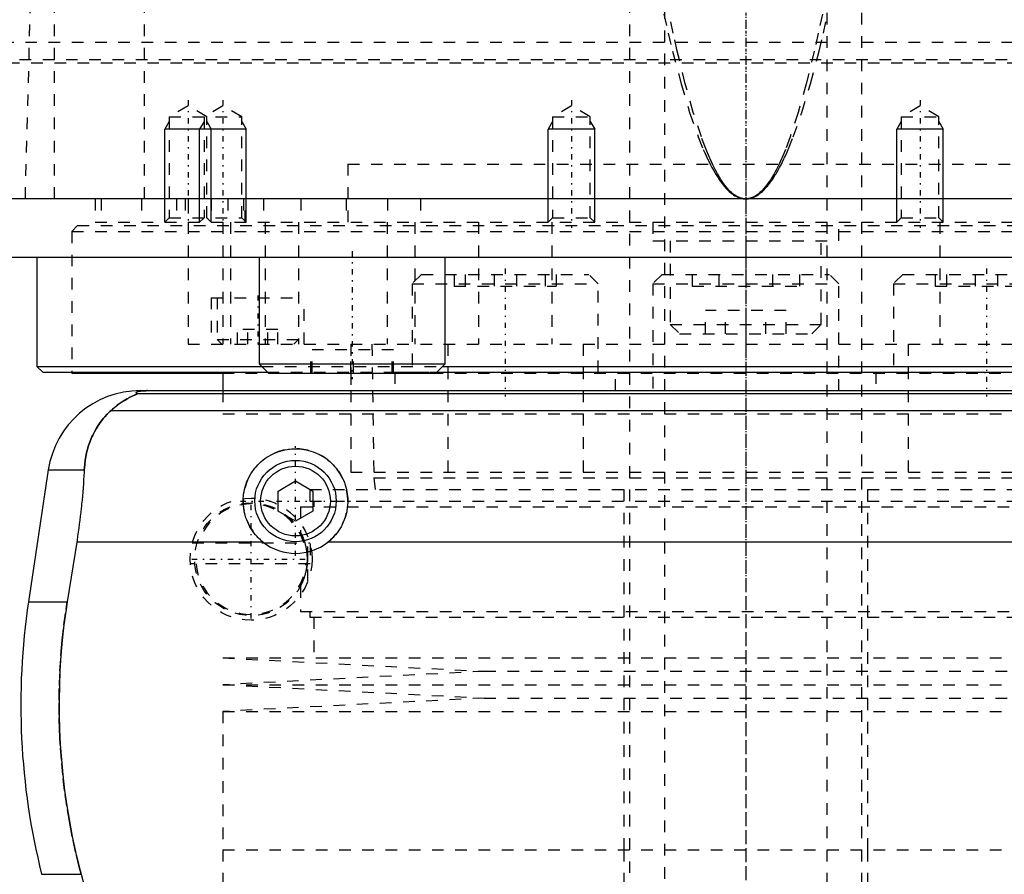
# Model space of a CAD drawing. Extents: x -105 to 105, y -139 to 487.
# Tile 5 of 11: x -62 to 22, y -42 to 32. Entities that reach past the tile are written whole.
import ezdxf

# ---------------------------------------------------------------- set-up
doc = ezdxf.new("R2010")
doc.units = 0
doc.linetypes.add('CENTER', pattern=[1.5, 0.45, -0.5, 0.05, -0.5])
doc.linetypes.add('DASHED', pattern=[2, 1, -1])
for name, color, linetype in [('AM_0', 7, 'CONTINUOUS'), ('AM_10', 7, 'CONTINUOUS'), ('AM_3', 7, 'DASHED'), ('AM_7', 7, 'CENTER')]:
    doc.layers.add(name, color=color, linetype=linetype)

msp = doc.modelspace()

# ---------------------------------------------------------------- linework, layer by layer
at = {"layer": 'AM_0', "color": 7, "linetype": 'CONTINUOUS'}
for p, q in [((100, 16.5), (-100, 16.5)), ((-79.5, 11.5), (79.5, 11.5)), ((-61, 11.5), (-61, 2.08)), ((-41.878, 11.5), (-41.878, 2.3)), ((-25.878, 2.3), (-25.878, 11.5)), ((-61, 2.08), (-60.5, 1.58)), ((-61, 2.08), (-41.658, 2.08)), ((-41.878, 2.3), (-41.078, 1.5)), ((-41.878, 2.3), (-25.878, 2.3)), ((-26.678, 1.5), (-25.878, 2.3)), ((-26.098, 2.08), (26.098, 2.08)), ((-60.5, 1.58), (-41.158, 1.58)), ((-58, 1.58), (-58, 1.5)), ((-58, 1.5), (-45.041, 1.5)), ((-45, 1.58), (-45, 0)), ((-41.078, 1.5), (-26.678, 1.5)), ((-26.598, 1.58), (26.598, 1.58)), ((-52.11, 0), (52.11, 0)), ((-52.378, -0.254), (52.378, -0.254)), ((-54.6, -1.693), (54.6, -1.693)), ((-60.021, -6.813), (-61.724, -18.159)), ((-60.021, -6.813), (-56.932, -6.813)), ((-40.25, -8.634), (-38.75, -7.768)), ((-38.75, -7.768), (-37.25, -8.634)), ((-40.25, -10.366), (-40.25, -8.634)), ((-37.25, -8.634), (-37.25, -10.366)), ((-38.75, -11.232), (-40.25, -10.366)), ((-37.25, -10.366), (-38.75, -11.232)), ((-57.58, -13.032), (-58.394, -18.159)), ((-41.538, -13.032), (-57.58, -13.032)), ((35.962, -13.032), (-35.962, -13.032)), ((-61.724, -18.159), (-58.394, -18.159)), ((-60.596, -41.616), (-57.2, -41.616)), ((-57.2, -41.616), (-55.781, -46.968))]:
    msp.add_line(p, q, dxfattribs=at)
for points in [[(-51.492, 0, 0), (-51.497, 0, 0), (-51.506, 0, 0), (-51.516, 0, 0), (-51.521, 0, 0), (-51.525, 0, 0), (-51.535, 0, 0), (-51.544, 0, 0), (-51.553, 0, 0), (-51.562, 0, 0), (-51.57, 0, 0), (-51.574, 0, 0), (-51.579, 0, 0), (-51.587, -0.001, 0), (-51.596, -0.001, 0), (-51.605, -0.001, 0), (-51.614, -0.001, 0), (-51.623, -0.001, 0), (-51.627, -0.001, 0), (-51.631, -0.001, 0), (-51.64, -0.001, 0), (-51.649, -0.002, 0), (-51.653, -0.002, 0), (-51.657, -0.002, 0), (-51.666, -0.002, 0), (-51.674, -0.002, 0), (-51.678, -0.002, 0), (-51.682, -0.002, 0), (-51.689, -0.003, 0), (-51.697, -0.003, 0), (-51.704, -0.003, 0), (-51.712, -0.003, 0), (-51.719, -0.003, 0), (-51.723, -0.004, 0), (-51.726, -0.004, 0), (-51.734, -0.004, 0), (-51.741, -0.004, 0), (-51.748, -0.004, 0), (-51.756, -0.005, 0), (-51.763, -0.005, 0), (-51.766, -0.005, 0), (-51.77, -0.005, 0), (-51.777, -0.006, 0), (-51.784, -0.006, 0), (-51.79, -0.006, 0), (-51.797, -0.007, 0), (-51.803, -0.007, 0), (-51.807, -0.007, 0), (-51.81, -0.007, 0), (-51.816, -0.007, 0), (-51.822, -0.008, 0), (-51.842, -0.009, 0), (-51.874, -0.011, 0), (-51.89, -0.012, 0), (-51.905, -0.013, 0), (-51.934, -0.015, 0), (-51.962, -0.017, 0), (-51.988, -0.019, 0), (-52.012, -0.022, 0), (-52.035, -0.024, 0), (-52.046, -0.025, 0), (-52.057, -0.026, 0), (-52.077, -0.029, 0), (-52.096, -0.031, 0), (-52.105, -0.032, 0), (-52.113, -0.033, 0), (-52.129, -0.036, 0), (-52.145, -0.038, 0), (-52.153, -0.039, 0), (-52.16, -0.04, 0), (-52.175, -0.043, 0), (-52.189, -0.045, 0), (-52.234, -0.053, 0), (-52.298, -0.069, 0), (-52.348, -0.084, 0), (-52.386, -0.099, 0), (-52.413, -0.113, 0), (-52.423, -0.121, 0), (-52.432, -0.128, 0), (-52.445, -0.142, 0), (-52.452, -0.157, 0), (-52.454, -0.171, 0), (-52.451, -0.186, 0), (-52.443, -0.201, 0), (-52.437, -0.209, 0), (-52.43, -0.216, 0), (-52.412, -0.231, 0), (-52.391, -0.247, 0), (-52.378, -0.254, 0)], [(-52.378, -0.254, 0), (-52.377, -0.255, 0), (-52.376, -0.256, 0), (-52.375, -0.258, 0), (-52.375, -0.259, 0), (-52.376, -0.26, 0), (-52.377, -0.263, 0), (-52.379, -0.265, 0), (-52.381, -0.268, 0), (-52.385, -0.271, 0), (-52.389, -0.274, 0), (-52.391, -0.275, 0), (-52.394, -0.277, 0), (-52.4, -0.281, 0), (-52.406, -0.284, 0), (-52.413, -0.288, 0), (-52.421, -0.292, 0), (-52.429, -0.296, 0), (-52.433, -0.299, 0), (-52.438, -0.301, 0), (-52.447, -0.306, 0), (-52.457, -0.31, 0), (-52.462, -0.313, 0), (-52.468, -0.315, 0), (-52.479, -0.321, 0), (-52.49, -0.326, 0), (-52.496, -0.329, 0), (-52.502, -0.331, 0), (-52.514, -0.337, 0), (-52.527, -0.343, 0), (-52.54, -0.349, 0), (-52.553, -0.355, 0), (-52.567, -0.361, 0), (-52.574, -0.364, 0), (-52.581, -0.368, 0), (-52.595, -0.374, 0), (-52.61, -0.381, 0), (-52.663, -0.405, 0), (-52.763, -0.452, 0), (-52.876, -0.506, 0), (-52.999, -0.568, 0), (-53.064, -0.602, 0), (-53.132, -0.638, 0), (-53.273, -0.717, 0), (-53.426, -0.807, 0), (-53.588, -0.908, 0), (-53.758, -1.021, 0), (-53.936, -1.147, 0), (-54.027, -1.214, 0), (-54.12, -1.286, 0), (-54.309, -1.438, 0), (-54.502, -1.605, 0), (-54.6, -1.693, 0)], [(-54.6, -1.693, 0), (-54.718, -1.8, 0), (-54.945, -2.021, 0), (-55.16, -2.253, 0), (-55.263, -2.372, 0), (-55.363, -2.494, 0), (-55.554, -2.744, 0), (-55.733, -3.004, 0), (-55.901, -3.271, 0), (-56.056, -3.547, 0), (-56.199, -3.831, 0), (-56.266, -3.975, 0), (-56.33, -4.121, 0), (-56.448, -4.419, 0), (-56.554, -4.722, 0), (-56.647, -5.031, 0), (-56.727, -5.345, 0), (-56.795, -5.664, 0), (-56.824, -5.825, 0), (-56.85, -5.988, 0), (-56.893, -6.315, 0), (-56.922, -6.646, 0), (-56.932, -6.813, 0)], [(-41.538, -13.032, 0), (-41.619, -12.967, 0), (-41.774, -12.832, 0), (-41.921, -12.693, 0), (-41.992, -12.621, 0), (-42.062, -12.547, 0), (-42.197, -12.393, 0), (-42.326, -12.231, 0), (-42.449, -12.062, 0), (-42.565, -11.886, 0), (-42.673, -11.704, 0), (-42.724, -11.611, 0), (-42.773, -11.517, 0), (-42.863, -11.325, 0), (-42.945, -11.128, 0), (-43.017, -10.929, 0), (-43.08, -10.727, 0), (-43.132, -10.523, 0), (-43.155, -10.42, 0), (-43.175, -10.318, 0), (-43.208, -10.113, 0), (-43.231, -9.909, 0), (-43.239, -9.808, 0), (-43.245, -9.707, 0), (-43.25, -9.507, 0), (-43.246, -9.308, 0), (-43.241, -9.208, 0), (-43.233, -9.108, 0), (-43.211, -8.906, 0), (-43.179, -8.704, 0), (-43.138, -8.502, 0), (-43.088, -8.302, 0), (-43.028, -8.104, 0), (-42.995, -8.006, 0), (-42.959, -7.908, 0), (-42.881, -7.716, 0), (-42.795, -7.528, 0), (-42.7, -7.345, 0), (-42.598, -7.166, 0), (-42.488, -6.994, 0), (-42.43, -6.91, 0), (-42.37, -6.827, 0), (-42.247, -6.668, 0), (-42.118, -6.515, 0), (-41.983, -6.37, 0), (-41.844, -6.232, 0), (-41.697, -6.099, 0), (-41.621, -6.035, 0), (-41.542, -5.971, 0), (-41.38, -5.849, 0), (-41.211, -5.732, 0), (-41.035, -5.623, 0), (-40.853, -5.521, 0), (-40.665, -5.428, 0), (-40.57, -5.384, 0), (-40.473, -5.343, 0), (-40.277, -5.267, 0), (-40.077, -5.2, 0), (-39.875, -5.143, 0), (-39.67, -5.095, 0), (-39.465, -5.057, 0), (-39.362, -5.042, 0), (-39.259, -5.029, 0), (-39.054, -5.01, 0), (-38.851, -5.001, 0), (-38.75, -5, 0), (-38.649, -5.001, 0), (-38.446, -5.01, 0), (-38.241, -5.029, 0), (-38.138, -5.042, 0), (-38.035, -5.057, 0), (-37.83, -5.095, 0), (-37.625, -5.143, 0), (-37.423, -5.2, 0), (-37.223, -5.267, 0), (-37.027, -5.343, 0), (-36.93, -5.384, 0), (-36.835, -5.428, 0), (-36.647, -5.521, 0), (-36.465, -5.623, 0), (-36.289, -5.732, 0), (-36.12, -5.849, 0), (-35.958, -5.971, 0), (-35.879, -6.035, 0), (-35.803, -6.099, 0), (-35.656, -6.232, 0), (-35.517, -6.37, 0), (-35.382, -6.515, 0), (-35.253, -6.668, 0), (-35.13, -6.827, 0), (-35.07, -6.91, 0), (-35.012, -6.994, 0), (-34.902, -7.166, 0), (-34.8, -7.345, 0), (-34.705, -7.528, 0), (-34.619, -7.716, 0), (-34.541, -7.908, 0), (-34.505, -8.006, 0), (-34.472, -8.104, 0), (-34.412, -8.302, 0), (-34.362, -8.502, 0), (-34.321, -8.704, 0), (-34.289, -8.906, 0), (-34.267, -9.108, 0), (-34.259, -9.208, 0), (-34.254, -9.308, 0), (-34.25, -9.507, 0), (-34.255, -9.707, 0), (-34.261, -9.808, 0), (-34.269, -9.909, 0), (-34.292, -10.113, 0), (-34.325, -10.318, 0), (-34.345, -10.42, 0), (-34.368, -10.523, 0), (-34.42, -10.727, 0), (-34.483, -10.929, 0), (-34.555, -11.128, 0), (-34.637, -11.325, 0), (-34.727, -11.517, 0), (-34.776, -11.611, 0), (-34.827, -11.704, 0), (-34.935, -11.886, 0), (-35.051, -12.062, 0), (-35.174, -12.231, 0), (-35.303, -12.393, 0), (-35.438, -12.547, 0), (-35.508, -12.621, 0), (-35.579, -12.693, 0), (-35.726, -12.832, 0), (-35.881, -12.967, 0), (-35.962, -13.032, 0)], [(-56.932, -6.813, 0), (-56.941, -6.985, 0), (-56.96, -7.331, 0), (-56.981, -7.678, 0), (-56.992, -7.852, 0), (-57.004, -8.026, 0), (-57.03, -8.374, 0), (-57.058, -8.723, 0), (-57.088, -9.071, 0), (-57.12, -9.42, 0), (-57.155, -9.769, 0), (-57.173, -9.943, 0), (-57.191, -10.117, 0), (-57.23, -10.464, 0), (-57.27, -10.81, 0), (-57.313, -11.155, 0), (-57.357, -11.498, 0), (-57.403, -11.84, 0), (-57.427, -12.01, 0), (-57.451, -12.18, 0), (-57.501, -12.52, 0), (-57.553, -12.861, 0), (-57.58, -13.032, 0)], [(-58.394, -18.159, 0), (-58.495, -18.825, 0), (-58.674, -20.156, 0), (-58.821, -21.482, 0), (-58.882, -22.142, 0), (-58.935, -22.799, 0), (-59.018, -24.102, 0), (-59.071, -25.384, 0), (-59.094, -26.642, 0), (-59.089, -27.883, 0), (-59.057, -29.149, 0), (-59.03, -29.791, 0), (-58.995, -30.438, 0), (-58.902, -31.746, 0), (-58.777, -33.067, 0), (-58.62, -34.395, 0), (-58.431, -35.726, 0), (-58.21, -37.055, 0), (-58.088, -37.717, 0), (-57.958, -38.376, 0), (-57.676, -39.685, 0), (-57.366, -40.978, 0), (-57.2, -41.616, 0)]]:
    msp.add_polyline3d(points, dxfattribs=at)
for radius in [3.5, 3]:
    msp.add_circle((-38.75, -9.5), radius, dxfattribs=at)
for centre, radius, start, end in [((-52.11, -8), 8, 90, 171.46703), ((-38.75, -9.5), 4.5, 231.7104, 308.2896), ((-2.388, -27.062), 60, 171.46703, 194.03784)]:
    msp.add_arc(centre, radius, start, end, dxfattribs=at)
at = {"layer": 'AM_10', "color": 7, "linetype": 'CONTINUOUS'}
for p, q in [((-49.621, 23.156), (-50, 22.5)), ((-46.621, 23.156), (-47, 22.5)), ((-46.379, 23.156), (-46, 22.5)), ((-43.379, 23.156), (-43, 22.5)), ((-16.621, 23.156), (-17, 22.5)), ((-13.379, 23.156), (-13, 22.5)), ((13.379, 23.156), (13, 22.5)), ((16.621, 23.156), (17, 22.5)), ((-50, 14.5), (-50, 22.5)), ((-43, 22.5), (-50, 22.5)), ((-47, 14.5), (-47, 22.5)), ((-46, 14.5), (-46, 22.5)), ((-43, 14.5), (-43, 22.5)), ((-13, 22.5), (-17, 22.5)), ((-17, 14.5), (-17, 22.5)), ((-13, 14.5), (-13, 22.5)), ((17, 22.5), (13, 22.5)), ((13, 14.5), (13, 22.5)), ((17, 14.5), (17, 22.5))]:
    msp.add_line(p, q, dxfattribs=at)
at = {"layer": 'AM_3', "color": 6, "linetype": 'DASHED'}
for p, q in [((-7, 419), (-7, -110.5)), ((7, -110.5), (7, 419)), ((-10, 403.5), (-10, -70.5)), ((10, -70.5), (10, 403.5)), ((-51.744, 16.5), (-51.744, 77.05)), ((-59.5, 16.5), (-59.5, 75.489)), ((-62, 16.5), (-60.5, 73.35)), ((-80, 30), (80, 30)), ((-79.5, 28.2), (79.5, 28.2)), ((-78.5, 28.5), (78.5, 28.5)), ((-48, 24.5), (-49.621, 23.564)), ((-46.379, 23.564), (-48, 24.5)), ((-45, 24.5), (-46.621, 23.564)), ((-43.379, 23.564), (-45, 24.5)), ((-15, 24.5), (-16.621, 23.564)), ((-13.379, 23.564), (-15, 24.5)), ((15, 24.5), (13.379, 23.564)), ((16.621, 23.564), (15, 24.5)), ((-49.621, 23.564), (-49.621, 14.879)), ((-49.621, 23.564), (-43.379, 23.564)), ((-46.621, 23.564), (-46.621, 14.879)), ((-46.379, 14.879), (-46.379, 23.564)), ((-43.379, 14.879), (-43.379, 23.564)), ((-16.621, 23.564), (-16.621, 14.879)), ((-16.621, 23.564), (-13.379, 23.564)), ((-13.379, 14.879), (-13.379, 23.564)), ((13.379, 23.564), (13.379, 14.879)), ((13.379, 23.564), (16.621, 23.564)), ((16.621, 14.879), (16.621, 23.564)), ((-34.25, 19.5), (34.25, 19.5)), ((-34.25, 19.5), (-34.25, 14.2)), ((-34.25, 19.5), (0, 19.5)), ((-56, 16.5), (-56, 14.5)), ((-55.474, 16.5), (-55.474, 14.5)), ((-52, 16.5), (-52, 14.5)), ((-49, 16.5), (-49, 14.5)), ((-48.25, 16.5), (-48.25, 14.5)), ((-48, 16.5), (-48, 4)), ((-46, 16.5), (-46, 14.5)), ((-44.587, 16.5), (-44.587, 14.5)), ((-43.236, 16.5), (-43.236, 14.5)), ((-43.087, 14.5), (-43.087, 16.5)), ((-41.5, 16.5), (-41.5, 14.5)), ((-38.286, 16.5), (-38.286, 14.5)), ((-34.381, 16.5), (-34.381, 14.5)), ((-30.84, 16.5), (-30.84, 14.5)), ((-28, 16.5), (-28, 14.5)), ((-56, 14.5), (56, 14.5)), ((-49.621, 14.879), (-50, 14.5)), ((-49.621, 14.879), (-43.379, 14.879)), ((-46.621, 14.879), (-47, 14.5)), ((-46, 14.5), (-46.379, 14.879)), ((-45.003, 14.5), (-45.003, 4)), ((-44.341, 14.5), (-44.341, 4)), ((-43, 14.5), (-43.379, 14.879)), ((-41.361, 14.5), (-41.361, 4)), ((-38.5, 14.5), (-38.5, 4)), ((-30.85, 14.5), (-30.85, 4)), ((-28.477, 14.5), (-28.477, 4)), ((-23, 14.5), (-23, 4)), ((-16.621, 14.879), (-17, 14.5)), ((-16.695, 14.5), (-16.695, 4)), ((-16.621, 14.879), (-13.379, 14.879)), ((-13, 14.5), (-13.379, 14.879)), ((-8, 14.5), (-8, 12.9)), ((0, 14.5), (0, 4)), ((8, 12.9), (8, 14.5)), ((13.379, 14.879), (13, 14.5)), ((13.379, 14.879), (16.621, 14.879)), ((17, 14.5), (16.621, 14.879)), ((16.695, 14.5), (16.695, 4)), ((-57.5, 14.2), (-58, 13.7)), ((-58, 13.7), (-58, 1.58)), ((-58, 13.7), (58, 13.7)), ((-57.5, 14.2), (57.5, 14.2)), ((-8, 12.9), (8, 12.9)), ((-6.5, 12.9), (-6.5, 5.7)), ((6.5, 5.7), (6.5, 12.9)), ((-27.904, 10), (-28.704, 9.2)), ((-27.904, 10), (-13.504, 10)), ((-25.097, 10), (-25.097, 9)), ((-24.137, 10), (-24.137, 9)), ((-21.664, 10), (-21.664, 9)), ((-19.744, 10), (-19.744, 9)), ((-17.272, 10), (-17.272, 9)), ((-16.311, 10), (-16.311, 9)), ((-12.704, 9.2), (-13.504, 10)), ((-7.2, 10), (-8, 9.2)), ((-7.2, 10), (7.2, 10)), ((-4.619, 10), (-4.619, 9)), ((-2.309, 10), (-2.309, 9)), ((2.309, 10), (2.309, 9)), ((4.619, 10), (4.619, 9)), ((8, 9.2), (7.2, 10)), ((13.504, 10), (12.704, 9.2)), ((13.504, 10), (27.904, 10)), ((16.311, 10), (16.311, 9)), ((17.272, 10), (17.272, 9)), ((19.744, 10), (19.744, 9)), ((21.664, 10), (21.664, 9)), ((-28.704, 9.2), (-28.704, 1.6)), ((-28.704, 9.2), (-12.704, 9.2)), ((-25.097, 9), (-16.311, 9)), ((-12.704, 1.6), (-12.704, 9.2)), ((-8, 9.2), (-8, 0)), ((-8, 9.2), (8, 9.2)), ((-4.619, 9), (4.619, 9)), ((8, 0), (8, 9.2)), ((12.704, 9.2), (12.704, 1.6)), ((12.704, 9.2), (28.704, 9.2)), ((16.311, 9), (25.097, 9)), ((-46, 8), (-46, 4)), ((-46, 8), (-38, 8)), ((-45.5, 8), (-45.5, 4.4)), ((-38, 4), (-38, 8)), ((-3.464, 4.9), (-3.464, 6.9)), ((3.464, 6.9), (-3.464, 6.9)), ((-1.732, 4.9), (-1.732, 6.9)), ((1.732, 4.9), (1.732, 6.9)), ((3.464, 4.9), (3.464, 6.9)), ((-43.732, 4), (-43.732, 5.25)), ((-40.268, 5.25), (-43.732, 5.25)), ((-42.866, 4), (-42.866, 5.25)), ((-41.134, 4), (-41.134, 5.25)), ((-40.268, 4), (-40.268, 5.25)), ((-6.5, 5.7), (-5.7, 4.9)), ((-6.5, 5.7), (6.5, 5.7)), ((5.7, 4.9), (6.5, 5.7)), ((-45.5, 4.4), (-45.1, 4)), ((-45.5, 4.4), (-38.5, 4.4)), ((-38.9, 4), (-38.5, 4.4)), ((-5.7, 4.9), (5.7, 4.9)), ((-48, 4), (48, 4)), ((-37.43, 1.5), (-37.43, 3.5)), ((-30.327, 3.5), (-37.43, 3.5)), ((-37.324, 1.5), (-37.324, 3.5)), ((-34, 4), (-34, -7)), ((-33.984, 1.5), (-33.984, 3.5)), ((-33.772, 1.5), (-33.772, 3.5)), ((-32.175, 4), (-32, -7.5)), ((-30.432, 1.5), (-30.432, 3.5)), ((-30.327, 1.5), (-30.327, 3.5)), ((-25.65, 4), (-25.65, -7)), ((-13.979, 4), (-13.979, -7)), ((13.979, 4), (13.979, -7)), ((-41.658, 2.08), (-26.098, 2.08)), ((-45.041, 1.5), (45.041, 1.5)), ((-41.158, 1.58), (-26.598, 1.58)), ((-34, 1.5), (-34, 0)), ((-30.204, 1.6), (-30.204, 0)), ((-30.204, 1.6), (-11.204, 1.6)), ((-20.592, 1.6), (-20.592, 1.5)), ((-15.211, 1.5), (-15.211, 1.6)), ((-11.204, 0), (-11.204, 1.6)), ((11.204, 1.6), (11.204, 0)), ((11.204, 1.6), (30.204, 1.6)), ((15.211, 1.6), (15.211, 1.5)), ((20.592, 1.5), (20.592, 1.6)), ((-45, 0), (-45, -2)), ((-45, -2), (45, -2)), ((-45, -2), (45, -2)), ((-34, -7), (34, -7)), ((-32, -7.5), (-31.9, -8.5)), ((-32, -7.5), (32, -7.5)), ((-37.525, -8.5), (-37.525, -9.5)), ((-37.525, -8.5), (37.525, -8.5)), ((-10.5, -8.5), (-10.5, -39.5)), ((10.5, -39.5), (10.5, -8.5)), ((-38.325, -10), (-38.325, -12.163)), ((-38.325, -10), (38.325, -10)), ((-37.525, -9.5), (37.525, -9.5)), ((-37.175, -9.5), (-37.175, -10)), ((-37.68, -16.399), (-37.68, -12.601)), ((-47.635, -13.1), (-37.515, -13.1)), ((-37.5, -13.156), (-37.5, -14.9)), ((-37.5, -14.9), (-47.81, -14.9)), ((-38.325, -16.837), (-38.325, -19)), ((-38.325, -19), (38.325, -19)), ((-37.525, -19), (-37.525, -19.5)), ((-37.525, -19.5), (37.525, -19.5)), ((-37.175, -19.5), (-37.175, -23)), ((-45, -23), (-22.5, -24.15)), ((-45, -23), (45, -23)), ((-22.5, -24.15), (-45, -25.3)), ((-22.5, -24.15), (22.5, -24.15)), ((-45, -25.3), (-22.5, -26.45)), ((-45, -25.3), (45, -25.3)), ((-22.5, -26.45), (-45, -27.6)), ((-22.5, -26.45), (22.5, -26.45)), ((-45, -27.6), (-45, -39.5)), ((-45, -27.6), (45, -27.6)), ((-45, -39.5), (45, -39.5)), ((-45, -39.5), (-45, -52.9)), ((-45, -39.5), (0, -39.5)), ((-10.5, -39.5), (-10.5, -70.5)), ((10.5, -70.5), (10.5, -39.5))]:
    msp.add_line(p, q, dxfattribs=at)
for points in [[(-7.05, 32.384, 0), (-6.68, 30.758, 0), (-6.311, 29.219, 0), (-5.57, 26.404, 0), (-4.829, 23.941, 0), (-4.088, 21.828, 0), (-3.655, 20.758, 0), (-3.531, 20.474, 0), (-3.407, 20.201, 0), (-3.345, 20.067, 0), (-3.284, 19.936, 0), (-3.16, 19.682, 0), (-3.036, 19.437, 0), (-2.912, 19.202, 0), (-2.788, 18.977, 0), (-2.664, 18.762, 0), (-2.603, 18.658, 0), (-2.541, 18.557, 0), (-2.417, 18.361, 0), (-2.293, 18.175, 0), (-2.231, 18.086, 0), (-2.169, 17.999, 0), (-2.045, 17.832, 0), (-1.921, 17.676, 0), (-1.859, 17.601, 0), (-1.797, 17.529, 0), (-1.673, 17.392, 0), (-1.549, 17.265, 0), (-1.426, 17.147, 0), (-1.302, 17.04, 0), (-1.178, 16.942, 0), (-1.116, 16.896, 0), (-1.054, 16.854, 0), (-0.93, 16.775, 0), (-0.806, 16.707, 0), (-0.682, 16.648, 0), (-0.558, 16.599, 0), (-0.486, 16.575, 0), (-0.465, 16.569, 0), (-0.444, 16.563, 0), (-0.434, 16.56, 0), (-0.424, 16.557, 0), (-0.403, 16.552, 0), (-0.382, 16.547, 0), (-0.372, 16.544, 0), (-0.362, 16.542, 0), (-0.341, 16.537, 0), (-0.32, 16.533, 0), (-0.31, 16.531, 0), (-0.3, 16.529, 0), (-0.279, 16.525, 0), (-0.258, 16.521, 0), (-0.238, 16.518, 0), (-0.217, 16.515, 0), (-0.196, 16.512, 0), (-0.186, 16.511, 0), (-0.176, 16.51, 0), (-0.155, 16.508, 0), (-0.134, 16.506, 0), (-0.114, 16.504, 0), (-0.093, 16.503, 0), (-0.072, 16.502, 0), (-0.062, 16.501, 0), (-0.052, 16.501, 0), (-0.031, 16.5, 0), (-0.01, 16.5, 0), (0, 16.5, 0)], [(0, 16.5, 0), (-0.01, 16.5, 0), (-0.029, 16.5, 0), (-0.048, 16.501, 0), (-0.058, 16.501, 0), (-0.068, 16.502, 0), (-0.087, 16.503, 0), (-0.106, 16.504, 0), (-0.126, 16.506, 0), (-0.145, 16.508, 0), (-0.164, 16.51, 0), (-0.174, 16.511, 0), (-0.184, 16.512, 0), (-0.203, 16.515, 0), (-0.222, 16.518, 0), (-0.242, 16.521, 0), (-0.261, 16.525, 0), (-0.28, 16.529, 0), (-0.29, 16.531, 0), (-0.299, 16.533, 0), (-0.319, 16.537, 0), (-0.338, 16.542, 0), (-0.348, 16.544, 0), (-0.357, 16.547, 0), (-0.377, 16.552, 0), (-0.396, 16.557, 0), (-0.406, 16.56, 0), (-0.415, 16.563, 0), (-0.435, 16.569, 0), (-0.454, 16.575, 0), (-0.473, 16.582, 0), (-0.493, 16.588, 0), (-0.512, 16.596, 0), (-0.522, 16.599, 0), (-0.531, 16.603, 0), (-0.551, 16.611, 0), (-0.57, 16.618, 0), (-0.589, 16.627, 0), (-0.609, 16.635, 0), (-0.628, 16.644, 0), (-0.638, 16.648, 0), (-0.647, 16.653, 0), (-0.667, 16.662, 0), (-0.686, 16.671, 0), (-0.754, 16.707, 0), (-0.869, 16.775, 0), (-0.985, 16.854, 0), (-1.043, 16.897, 0), (-1.101, 16.942, 0), (-1.217, 17.04, 0), (-1.333, 17.148, 0), (-1.449, 17.265, 0), (-1.565, 17.393, 0), (-1.681, 17.53, 0), (-1.739, 17.602, 0), (-1.797, 17.677, 0), (-1.912, 17.833, 0), (-2.028, 18, 0), (-2.086, 18.087, 0), (-2.144, 18.176, 0), (-2.26, 18.362, 0), (-2.376, 18.558, 0), (-2.434, 18.659, 0), (-2.491, 18.763, 0), (-2.607, 18.979, 0), (-2.723, 19.204, 0), (-2.839, 19.439, 0), (-2.955, 19.684, 0), (-3.07, 19.938, 0), (-3.128, 20.069, 0), (-3.186, 20.203, 0), (-3.302, 20.477, 0), (-3.417, 20.761, 0), (-3.822, 21.831, 0), (-4.515, 23.945, 0), (-5.208, 26.409, 0), (-5.9, 29.225, 0), (-6.245, 30.764, 0), (-6.59, 32.391, 0)], [(6.59, 32.391, 0), (6.245, 30.764, 0), (5.9, 29.225, 0), (5.208, 26.409, 0), (4.515, 23.945, 0), (3.822, 21.831, 0), (3.417, 20.761, 0), (3.302, 20.477, 0), (3.186, 20.203, 0), (3.128, 20.069, 0), (3.07, 19.938, 0), (2.955, 19.684, 0), (2.839, 19.439, 0), (2.723, 19.204, 0), (2.607, 18.979, 0), (2.491, 18.763, 0), (2.434, 18.659, 0), (2.376, 18.558, 0), (2.26, 18.362, 0), (2.144, 18.176, 0), (2.086, 18.087, 0), (2.028, 18, 0), (1.912, 17.833, 0), (1.797, 17.677, 0), (1.739, 17.602, 0), (1.681, 17.53, 0), (1.565, 17.393, 0), (1.449, 17.265, 0), (1.333, 17.148, 0), (1.217, 17.04, 0), (1.101, 16.942, 0), (1.043, 16.897, 0), (0.985, 16.854, 0), (0.869, 16.775, 0), (0.754, 16.707, 0), (0.638, 16.648, 0), (0.57, 16.618, 0), (0.551, 16.611, 0), (0.531, 16.603, 0), (0.522, 16.599, 0), (0.512, 16.596, 0), (0.493, 16.588, 0), (0.473, 16.582, 0), (0.454, 16.575, 0), (0.435, 16.569, 0), (0.415, 16.563, 0), (0.406, 16.56, 0), (0.396, 16.557, 0), (0.377, 16.552, 0), (0.357, 16.547, 0), (0.348, 16.544, 0), (0.338, 16.542, 0), (0.319, 16.537, 0), (0.299, 16.533, 0), (0.29, 16.531, 0), (0.28, 16.529, 0), (0.261, 16.525, 0), (0.242, 16.521, 0), (0.222, 16.518, 0), (0.203, 16.515, 0), (0.184, 16.512, 0), (0.174, 16.511, 0), (0.164, 16.51, 0), (0.145, 16.508, 0), (0.126, 16.506, 0), (0.106, 16.504, 0), (0.087, 16.503, 0), (0.068, 16.502, 0), (0.058, 16.501, 0), (0.048, 16.501, 0), (0.029, 16.5, 0), (0.01, 16.5, 0), (0, 16.5, 0)], [(0, 16.5, 0), (0.01, 16.5, 0), (0.031, 16.5, 0), (0.052, 16.501, 0), (0.062, 16.501, 0), (0.072, 16.502, 0), (0.093, 16.503, 0), (0.114, 16.504, 0), (0.134, 16.506, 0), (0.155, 16.508, 0), (0.176, 16.51, 0), (0.186, 16.511, 0), (0.196, 16.512, 0), (0.217, 16.515, 0), (0.238, 16.518, 0), (0.258, 16.521, 0), (0.279, 16.525, 0), (0.3, 16.529, 0), (0.31, 16.531, 0), (0.32, 16.533, 0), (0.341, 16.537, 0), (0.362, 16.542, 0), (0.372, 16.544, 0), (0.382, 16.547, 0), (0.403, 16.552, 0), (0.424, 16.557, 0), (0.434, 16.56, 0), (0.444, 16.563, 0), (0.465, 16.569, 0), (0.486, 16.575, 0), (0.506, 16.582, 0), (0.527, 16.588, 0), (0.548, 16.595, 0), (0.558, 16.599, 0), (0.568, 16.603, 0), (0.589, 16.61, 0), (0.61, 16.618, 0), (0.682, 16.648, 0), (0.806, 16.707, 0), (0.93, 16.775, 0), (1.054, 16.854, 0), (1.116, 16.896, 0), (1.178, 16.942, 0), (1.302, 17.04, 0), (1.426, 17.147, 0), (1.549, 17.265, 0), (1.673, 17.392, 0), (1.797, 17.529, 0), (1.859, 17.601, 0), (1.921, 17.676, 0), (2.045, 17.832, 0), (2.169, 17.999, 0), (2.231, 18.086, 0), (2.293, 18.175, 0), (2.417, 18.361, 0), (2.541, 18.557, 0), (2.603, 18.658, 0), (2.664, 18.762, 0), (2.788, 18.977, 0), (2.912, 19.202, 0), (3.036, 19.437, 0), (3.16, 19.682, 0), (3.284, 19.936, 0), (3.345, 20.067, 0), (3.407, 20.201, 0), (3.531, 20.474, 0), (3.655, 20.758, 0), (4.088, 21.828, 0), (4.829, 23.941, 0), (5.57, 26.404, 0), (6.311, 29.219, 0), (6.68, 30.758, 0), (7.05, 32.384, 0)], [(-52.378, -0.254, 0), (-52.391, -0.247, 0), (-52.412, -0.231, 0), (-52.43, -0.216, 0), (-52.437, -0.209, 0), (-52.443, -0.201, 0), (-52.451, -0.186, 0), (-52.454, -0.171, 0), (-52.452, -0.157, 0), (-52.445, -0.142, 0), (-52.432, -0.128, 0), (-52.423, -0.121, 0), (-52.413, -0.113, 0), (-52.386, -0.099, 0), (-52.348, -0.084, 0), (-52.298, -0.069, 0), (-52.234, -0.053, 0), (-52.189, -0.045, 0), (-52.175, -0.043, 0), (-52.16, -0.04, 0), (-52.153, -0.039, 0), (-52.145, -0.038, 0), (-52.129, -0.036, 0), (-52.113, -0.033, 0), (-52.105, -0.032, 0), (-52.096, -0.031, 0), (-52.077, -0.029, 0), (-52.057, -0.026, 0), (-52.046, -0.025, 0), (-52.035, -0.024, 0), (-52.012, -0.022, 0), (-51.988, -0.019, 0), (-51.962, -0.017, 0), (-51.934, -0.015, 0), (-51.905, -0.013, 0), (-51.89, -0.012, 0), (-51.874, -0.011, 0), (-51.842, -0.009, 0), (-51.822, -0.008, 0), (-51.816, -0.007, 0), (-51.81, -0.007, 0), (-51.807, -0.007, 0), (-51.803, -0.007, 0), (-51.797, -0.007, 0), (-51.79, -0.006, 0), (-51.784, -0.006, 0), (-51.777, -0.006, 0), (-51.77, -0.005, 0), (-51.766, -0.005, 0), (-51.763, -0.005, 0), (-51.756, -0.005, 0), (-51.748, -0.004, 0), (-51.741, -0.004, 0), (-51.734, -0.004, 0), (-51.726, -0.004, 0), (-51.723, -0.004, 0), (-51.719, -0.003, 0), (-51.712, -0.003, 0), (-51.704, -0.003, 0), (-51.697, -0.003, 0), (-51.689, -0.003, 0), (-51.682, -0.002, 0), (-51.678, -0.002, 0), (-51.674, -0.002, 0), (-51.666, -0.002, 0), (-51.657, -0.002, 0), (-51.653, -0.002, 0), (-51.649, -0.002, 0), (-51.64, -0.001, 0), (-51.631, -0.001, 0), (-51.627, -0.001, 0), (-51.623, -0.001, 0), (-51.614, -0.001, 0), (-51.605, -0.001, 0), (-51.596, -0.001, 0), (-51.587, -0.001, 0), (-51.579, 0, 0), (-51.574, 0, 0), (-51.57, 0, 0), (-51.562, 0, 0), (-51.553, 0, 0), (-51.544, 0, 0), (-51.535, 0, 0), (-51.525, 0, 0), (-51.521, 0, 0), (-51.516, 0, 0), (-51.506, 0, 0), (-51.497, 0, 0), (-51.492, 0, 0)], [(-54.6, -1.693, 0), (-54.508, -1.609, 0), (-54.325, -1.451, 0), (-54.145, -1.305, 0), (-54.057, -1.237, 0), (-53.97, -1.172, 0), (-53.799, -1.049, 0), (-53.635, -0.938, 0), (-53.477, -0.838, 0), (-53.327, -0.748, 0), (-53.184, -0.667, 0), (-53.116, -0.63, 0), (-53.051, -0.595, 0), (-52.927, -0.531, 0), (-52.812, -0.475, 0), (-52.704, -0.424, 0), (-52.644, -0.396, 0), (-52.628, -0.389, 0), (-52.612, -0.382, 0), (-52.604, -0.378, 0), (-52.596, -0.374, 0), (-52.581, -0.367, 0), (-52.566, -0.361, 0), (-52.551, -0.354, 0), (-52.537, -0.347, 0), (-52.523, -0.341, 0), (-52.516, -0.338, 0), (-52.509, -0.335, 0), (-52.496, -0.329, 0), (-52.484, -0.323, 0), (-52.478, -0.32, 0), (-52.472, -0.317, 0), (-52.46, -0.312, 0), (-52.449, -0.307, 0), (-52.444, -0.304, 0), (-52.439, -0.302, 0), (-52.429, -0.297, 0), (-52.421, -0.292, 0), (-52.412, -0.288, 0), (-52.405, -0.284, 0), (-52.398, -0.28, 0), (-52.395, -0.278, 0), (-52.392, -0.276, 0), (-52.387, -0.272, 0), (-52.383, -0.269, 0), (-52.38, -0.266, 0), (-52.377, -0.263, 0), (-52.376, -0.261, 0), (-52.375, -0.26, 0), (-52.375, -0.259, 0), (-52.376, -0.257, 0), (-52.377, -0.255, 0), (-52.378, -0.254, 0)], [(-56.932, -6.813, 0), (-56.922, -6.646, 0), (-56.893, -6.315, 0), (-56.85, -5.988, 0), (-56.824, -5.825, 0), (-56.795, -5.664, 0), (-56.727, -5.345, 0), (-56.647, -5.031, 0), (-56.554, -4.722, 0), (-56.448, -4.418, 0), (-56.329, -4.121, 0), (-56.266, -3.975, 0), (-56.199, -3.83, 0), (-56.056, -3.547, 0), (-55.9, -3.271, 0), (-55.733, -3.003, 0), (-55.554, -2.744, 0), (-55.363, -2.494, 0), (-55.263, -2.372, 0), (-55.16, -2.253, 0), (-54.945, -2.021, 0), (-54.718, -1.8, 0), (-54.6, -1.693, 0)], [(-38.325, -16.837, 0), (-38.323, -16.833, 0), (-38.304, -16.798, 0), (-38.266, -16.725, 0), (-38.239, -16.673, 0), (-38.208, -16.609, 0), (-38.165, -16.519, 0), (-38.152, -16.491, 0), (-38.139, -16.46, 0), (-38.132, -16.445, 0), (-38.125, -16.428, 0), (-38.111, -16.395, 0), (-38.096, -16.36, 0), (-38.081, -16.323, 0), (-38.065, -16.285, 0), (-38.05, -16.244, 0), (-38.042, -16.224, 0), (-38.034, -16.202, 0), (-38.017, -16.158, 0), (-38.001, -16.112, 0), (-37.984, -16.063, 0), (-37.967, -16.012, 0), (-37.949, -15.958, 0), (-37.941, -15.931, 0), (-37.932, -15.902, 0), (-37.915, -15.843, 0), (-37.897, -15.78, 0), (-37.879, -15.714, 0), (-37.862, -15.644, 0), (-37.844, -15.569, 0), (-37.836, -15.529, 0), (-37.827, -15.489, 0), (-37.81, -15.402, 0), (-37.8, -15.348, 0), (-37.797, -15.331, 0), (-37.794, -15.315, 0), (-37.793, -15.307, 0), (-37.791, -15.298, 0), (-37.788, -15.281, 0), (-37.786, -15.264, 0), (-37.783, -15.247, 0), (-37.78, -15.229, 0), (-37.777, -15.211, 0), (-37.776, -15.202, 0), (-37.775, -15.193, 0), (-37.772, -15.174, 0), (-37.769, -15.155, 0), (-37.767, -15.136, 0), (-37.764, -15.117, 0), (-37.762, -15.098, 0), (-37.761, -15.088, 0), (-37.76, -15.078, 0), (-37.757, -15.058, 0), (-37.755, -15.038, 0), (-37.753, -15.018, 0), (-37.751, -14.997, 0), (-37.748, -14.977, 0), (-37.747, -14.966, 0), (-37.746, -14.956, 0), (-37.745, -14.935, 0), (-37.743, -14.914, 0), (-37.742, -14.903, 0), (-37.741, -14.892, 0), (-37.739, -14.871, 0), (-37.738, -14.849, 0), (-37.737, -14.838, 0), (-37.736, -14.827, 0), (-37.735, -14.805, 0), (-37.733, -14.783, 0), (-37.732, -14.761, 0), (-37.731, -14.739, 0), (-37.73, -14.716, 0), (-37.729, -14.705, 0), (-37.729, -14.694, 0), (-37.728, -14.671, 0), (-37.727, -14.648, 0), (-37.727, -14.626, 0), (-37.726, -14.603, 0), (-37.726, -14.58, 0), (-37.725, -14.569, 0), (-37.725, -14.557, 0), (-37.725, -14.534, 0), (-37.725, -14.511, 0), (-37.725, -14.5, 0), (-37.725, -14.489, 0), (-37.725, -14.466, 0), (-37.725, -14.443, 0), (-37.725, -14.431, 0), (-37.726, -14.42, 0), (-37.726, -14.397, 0), (-37.727, -14.374, 0), (-37.727, -14.352, 0), (-37.728, -14.329, 0), (-37.729, -14.306, 0), (-37.729, -14.295, 0), (-37.73, -14.284, 0), (-37.731, -14.261, 0), (-37.732, -14.239, 0), (-37.733, -14.217, 0), (-37.735, -14.195, 0), (-37.736, -14.173, 0), (-37.737, -14.162, 0), (-37.738, -14.151, 0), (-37.739, -14.129, 0), (-37.741, -14.108, 0), (-37.742, -14.097, 0), (-37.743, -14.086, 0), (-37.745, -14.065, 0), (-37.746, -14.044, 0), (-37.747, -14.034, 0), (-37.748, -14.023, 0), (-37.751, -14.003, 0), (-37.753, -13.982, 0), (-37.755, -13.962, 0), (-37.757, -13.942, 0), (-37.76, -13.922, 0), (-37.761, -13.912, 0), (-37.762, -13.902, 0), (-37.764, -13.883, 0), (-37.767, -13.864, 0), (-37.769, -13.845, 0), (-37.772, -13.826, 0), (-37.775, -13.807, 0), (-37.776, -13.798, 0), (-37.777, -13.789, 0), (-37.78, -13.771, 0), (-37.783, -13.753, 0), (-37.786, -13.736, 0), (-37.788, -13.719, 0), (-37.791, -13.702, 0), (-37.793, -13.693, 0), (-37.794, -13.685, 0), (-37.797, -13.669, 0), (-37.8, -13.652, 0), (-37.81, -13.598, 0), (-37.827, -13.511, 0), (-37.836, -13.471, 0), (-37.844, -13.431, 0), (-37.862, -13.356, 0), (-37.879, -13.286, 0), (-37.897, -13.22, 0), (-37.915, -13.157, 0), (-37.932, -13.098, 0), (-37.941, -13.069, 0), (-37.949, -13.042, 0), (-37.967, -12.988, 0), (-37.984, -12.937, 0), (-38.001, -12.888, 0), (-38.017, -12.842, 0), (-38.034, -12.798, 0), (-38.042, -12.776, 0), (-38.05, -12.756, 0), (-38.065, -12.715, 0), (-38.081, -12.677, 0), (-38.096, -12.64, 0), (-38.111, -12.605, 0), (-38.125, -12.572, 0), (-38.132, -12.555, 0), (-38.139, -12.54, 0), (-38.152, -12.509, 0), (-38.165, -12.481, 0), (-38.208, -12.391, 0), (-38.239, -12.327, 0), (-38.266, -12.275, 0), (-38.304, -12.202, 0), (-38.323, -12.167, 0), (-38.325, -12.163, 0)], [(-57.2, -41.616, 0), (-57.366, -40.978, 0), (-57.676, -39.685, 0), (-57.958, -38.376, 0), (-58.088, -37.717, 0), (-58.21, -37.055, 0), (-58.431, -35.726, 0), (-58.62, -34.395, 0), (-58.777, -33.067, 0), (-58.902, -31.746, 0), (-58.995, -30.438, 0), (-59.03, -29.791, 0), (-59.057, -29.149, 0), (-59.089, -27.883, 0), (-59.094, -26.642, 0), (-59.071, -25.384, 0), (-59.018, -24.102, 0), (-58.935, -22.799, 0), (-58.882, -22.142, 0), (-58.821, -21.482, 0), (-58.674, -20.156, 0), (-58.495, -18.825, 0), (-58.394, -18.159, 0)]]:
    msp.add_polyline3d(points, dxfattribs=at)
for radius in [5.25, 4.85]:
    msp.add_circle((-42.575, -14.5), radius, dxfattribs=at)
for centre, radius, start, end in [((-38.75, -9.5), 4.5, 308.2896, 231.7104), ((-42.575, -14.5), 4.75, 17.14176, 162.85824), ((-42.575, -14.5), 4.75, 184.83063, 355.16937)]:
    msp.add_arc(centre, radius, start, end, dxfattribs=at)
at = {"layer": 'AM_7', "color": 4, "linetype": 'CENTER'}
for p, q in [((0, 487.475), (0, -138.975)), ((0, 352.425), (0, -16.925)), ((0, 242.7), (0, -37.19)), ((-48, 25), (-48, 14)), ((-45, 25), (-45, 14)), ((-15, 25), (-15, 14)), ((15, 25), (15, 14)), ((0, 20.475), (0, -81.35)), ((-33.878, 12), (-33.878, 1)), ((-20.704, 10.5), (-20.704, -0.5)), ((20.704, 10.5), (20.704, -0.5)), ((-42, 8.2), (-42, 3.8)), ((-38.75, -14.225), (-38.75, -4.775)), ((0, -5.4), (0, -73.6)), ((0, -6.95), (0, -41.05)), ((-43.475, -9.5), (-34.025, -9.5)), ((-42.575, -19.593), (-42.575, -9.407)), ((-47.667, -14.5), (-37.483, -14.5))]:
    msp.add_line(p, q, dxfattribs=at)

doc.saveas('drawing.dxf')
